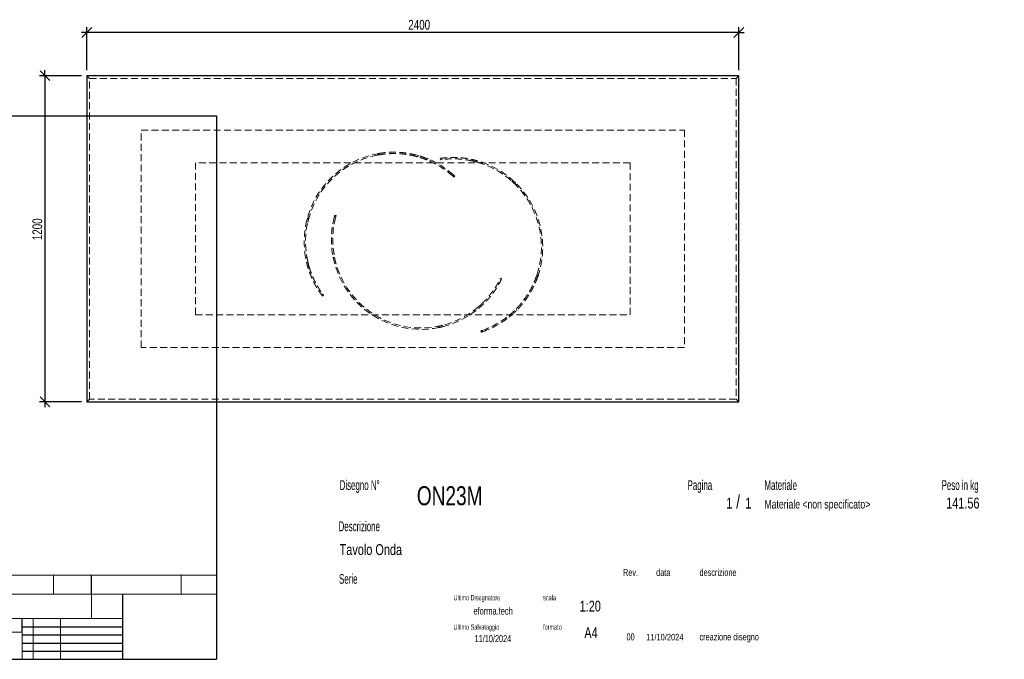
# Model space of a CAD drawing. Header units: millimetres. Extents: x 2 to 291, y 2 to 185.
# Tile 2 of 3: x 110 to 291, y 2 to 120. Entities that reach past the tile are written whole.
import ezdxf

# ---------------------------------------------------------------- set-up
doc = ezdxf.new("R2010")
doc.units = ezdxf.units.MM
doc.linetypes.add('HIDDEN', pattern=[1.905, 1.27, -0.635])
doc.layers.add('FORMAT', color=7, linetype='Continuous')
doc.styles.add('SLDTEXTSTYLE0', font='TXT', dxfattribs={"width": 0.605})
doc.styles.add('SLDTEXTSTYLE1', font='TXT', dxfattribs={"width": 0.75})
doc.dimstyles.new('SLDDIMSTYLE0', dxfattribs={"dimtxt": 1.8, "dimasz": 1.8, "dimexe": 0, "dimexo": 0.0625, "dimgap": 0.45, "dimtad": 1, "dimlfac": 20, "dimrnd": 1e-09, "dimzin": 12, "dimdsep": 46, "dimtxsty": 'SLDTEXTSTYLE1', "dimblk1": 'OBLIQUE', "dimblk2": 'OBLIQUE', "dimsah": 1, "dimcen": 0.09, "dimadec": 0, "dimazin": 3, "dimtfac": 1, "dimtmove": 0, "dimatfit": 0, "dimldrblk": 'OBLIQUE', "dimfxl": 0, "dimfrac": 2, "dimtolj": 1, "dimtzin": 12, "dimarcsym": 0})

# ---------------------------------------------------------------- blocks, each defined once
blk = doc.blocks.new('_Oblique')
at = {"color": 0, "linetype": 'ByBlock', "lineweight": -2}
blk.add_line((-0.5, -0.5), (0.5, 0.5), dxfattribs=at)
blk = doc.blocks.new('_D_1')
at = {"layer": 'FORMAT', "color": 7}
for p, q in [((122.13, 117.85), (121.13, 117.85)), ((122.13, 110.89), (122.13, 118.85)), ((242.13, 117.85), (122.13, 117.85)), ((242.13, 110.89), (242.13, 118.85)), ((242.13, 117.85), (243.13, 117.85))]:
    blk.add_line(p, q, dxfattribs=at)
at = {"layer": 'FORMAT', "color": 7, "xscale": 1.8, "yscale": 1.8}
blk.add_blockref('_Oblique', (122.13, 117.85, 17.11), dxfattribs=at)
at = {"layer": 'FORMAT', "color": 7, "xscale": 1.8, "yscale": 1.8, "rotation": 180.0000000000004}
blk.add_blockref('_Oblique', (242.13, 117.85, 17.11), dxfattribs=at)
at = {"layer": 'FORMAT', "color": 7, "insert": (181.29, 120.17), "char_height": 1.8, "attachment_point": 1, "style": 'SLDTEXTSTYLE1'}
blk.add_mtext('2400', dxfattribs=at)
blk = doc.blocks.new('_D_2')
at = {"layer": 'FORMAT', "color": 7}
for p, q in [((114.42, 109.89), (114.42, 110.89)), ((121.13, 109.89), (113.42, 109.89)), ((114.42, 109.89), (114.42, 49.89)), ((121.13, 49.89), (113.42, 49.89)), ((114.42, 49.89), (114.42, 48.89))]:
    blk.add_line(p, q, dxfattribs=at)
at = {"layer": 'FORMAT', "color": 7, "xscale": 1.8, "yscale": 1.8}
for p, rotation in [((114.42, 109.89, 17.11), 270.0000000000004), ((114.42, 49.89, 17.11), 90.0000000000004)]:
    blk.add_blockref('_Oblique', p, dxfattribs=dict(at, rotation=rotation))
at = {"layer": 'FORMAT', "color": 7, "insert": (112.1, 79.62), "char_height": 1.8, "attachment_point": 1, "rotation": 90, "style": 'SLDTEXTSTYLE1'}
blk.add_mtext('1200', dxfattribs=at)

msp = doc.modelspace()

# ---------------------------------------------------------------- linework, layer by layer
at = {"color": 7, "linetype": 'Continuous', "lineweight": 25}
for p, q in [((242.13351, 109.89291), (122.13351, 109.89291)), ((122.13351, 109.89291), (122.13351, 49.89291)), ((242.13351, 49.89291), (242.13351, 109.89291)), ((122.13351, 49.89291), (242.13351, 49.89291))]:
    msp.add_line(p, q, dxfattribs=at)
at = {"color": 7, "linetype": 'HIDDEN', "lineweight": 18}
for p, q in [((122.63351, 109.39291), (122.13351, 109.89291)), ((122.63351, 50.39291), (122.63351, 109.39291)), ((122.63351, 109.39291), (241.63351, 109.39291)), ((242.13351, 109.89291), (241.63351, 109.39291)), ((241.63351, 109.39291), (241.63351, 50.39291)), ((132.13351, 99.89291), (232.13351, 99.89291)), ((132.13351, 59.89291), (132.13351, 99.89291)), ((232.13351, 99.89291), (232.13351, 59.89291)), ((175.57625, 95.27772), (175.85842, 95.58287)), ((175.57625, 95.27772), (175.83145, 95.3245)), ((182.86602, 95.00702), (182.91421, 94.99394)), ((183.10515, 95.20042), (182.91421, 94.99394)), ((182.91421, 94.99394), (182.99819, 94.96921)), ((183.10515, 95.20042), (183.06871, 95.21064)), ((183.20249, 95.17077), (183.10515, 95.20042)), ((184.76682, 94.63562), (184.58489, 94.43887)), ((187.18772, 94.4327), (187.15163, 94.68008)), ((187.50115, 94.47531), (187.46506, 94.72274)), ((193.14369, 94.45311), (193.18237, 94.18794)), ((142.13351, 93.89291), (142.13351, 65.89291)), ((222.13351, 93.89291), (142.13351, 93.89291)), ((194.91893, 93.94876), (194.70149, 94.02097)), ((194.80172, 93.72389), (194.8984, 93.69087)), ((194.83336, 93.97858), (194.87395, 93.70029)), ((222.13351, 65.89291), (222.13351, 93.89291)), ((189.43062, 91.4622), (189.45165, 91.44339)), ((189.43178, 91.46121), (189.60154, 91.64479)), ((189.62059, 91.62771), (189.59362, 91.65162)), ((189.83583, 91.43227), (189.6661, 91.24872)), ((201.02484, 90.19348), (200.62156, 90.57018)), ((201.08483, 89.78222), (201.02484, 90.19348)), ((162.71092, 83.6447), (162.61048, 83.23662)), ((163.04179, 83.89621), (162.71092, 83.6447)), ((167.6803, 83.93007), (167.67136, 83.89576)), ((167.9143, 83.83727), (167.6737, 83.90535)), ((167.75691, 84.21053), (167.99746, 84.14246)), ((167.91394, 83.83578), (167.92118, 83.86305)), ((162.37776, 76.49244), (162.4255, 76.23702)), ((162.3945, 76.39479), (162.61839, 76.56498)), ((162.6357, 76.47466), (162.61368, 76.59906)), ((167.72035, 76.42638), (167.44975, 76.50296)), ((162.79684, 74.68649), (163.01018, 74.84866)), ((198.26369, 72.6454), (198.48877, 72.53659)), ((204.97976, 73.30554), (204.8972, 73.05957)), ((204.97976, 73.30554), (205.11026, 72.91095)), ((198.12325, 72.36197), (198.34837, 72.25314)), ((165.5078, 69.73781), (165.30873, 69.58649)), ((165.69676, 69.48414), (165.49773, 69.33285)), ((194.94144, 67.70205), (194.70017, 67.81869)), ((201.21539, 67.05706), (201.18062, 67.02121)), ((142.13351, 65.89291), (222.13351, 65.89291)), ((193.40804, 66.73794), (193.32649, 66.67639)), ((193.6012, 66.56895), (193.348, 66.69135)), ((193.53278, 66.51807), (193.71024, 66.65437)), ((200.27492, 66.15968), (199.84448, 65.79429)), ((199.97058, 65.57333), (199.88644, 65.82776)), ((201.18062, 67.02121), (201.11525, 66.95654)), ((201.26892, 66.7542), (201.18062, 67.02121)), ((201.19587, 66.68337), (201.26892, 66.7542)), ((201.26892, 66.7542), (201.2955, 66.78115)), ((186.62155, 63.74499), (186.99573, 63.5641)), ((194.71438, 62.68739), (194.63588, 62.92474)), ((194.93665, 63.02752), (194.91002, 63.01822)), ((194.93522, 63.02698), (195.01374, 62.78958)), ((194.96637, 62.77312), (195.02892, 62.7952)), ((232.13351, 59.89291), (132.13351, 59.89291)), ((122.63351, 50.39291), (122.13351, 49.89291)), ((241.63351, 50.39291), (122.63351, 50.39291)), ((242.13351, 49.89291), (241.63351, 50.39291))]:
    msp.add_line(p, q, dxfattribs=at)
for centre, radius, start, end in [((178.63351, 79.31791), 16.5, 99.6824244, 190.2043082), ((178.63351, 79.31791), 16.25, 100.8441931, 189.7535737), ((178.63351, 79.31791), 16.5, 96.8661786, 99.6824244), ((178.63351, 79.31791), 16.25, 48.3553208, 68.5161611), ((178.63351, 79.31791), 16.5, 48.3384199, 68.1784976), ((189.53351, 78.35291), 16.5, 340.7424244, 71.2643082), ((189.53351, 78.35291), 16.25, 341.9041931, 70.8135737), ((183.63351, 79.71791), 16.5, 165.2984199, 191.2356918), ((183.63351, 79.71791), 16.25, 165.3153208, 191.6864263), ((183.63351, 79.71791), 16.5, 191.2356918, 307.1643082), ((183.63351, 79.71791), 16.25, 191.6864263, 306.7135737), ((189.53351, 78.35291), 16.5, 337.9261786, 340.7424244), ((189.53351, 78.35291), 16.25, 289.4153208, 309.5761611), ((189.53351, 78.35291), 16.5, 289.3984199, 309.2384976)]:
    msp.add_arc(centre, radius, start, end, dxfattribs=at)
for points, knots in [([(184.58489, 94.43887), (184.51643, 94.46581), (184.43751, 94.49635), (184.25911, 94.56337), (184.15962, 94.59986), (183.9398, 94.67757), (183.81947, 94.71879), (183.65549, 94.77246), (183.62201, 94.78331), (183.55368, 94.80518), (183.51884, 94.81621), (183.41283, 94.84936), (183.34001, 94.8716), (183.11519, 94.93845), (182.95685, 94.98318), (182.62349, 95.07139), (182.44847, 95.11487), (182.17339, 95.17794), (182.0796, 95.1986), (181.93575, 95.22891), (181.88721, 95.23891), (181.78951, 95.25857), (181.74032, 95.26823), (181.49274, 95.31565), (181.28942, 95.35078), (180.66466, 95.44597), (180.22844, 95.49585), (179.54715, 95.5438), (179.31854, 95.55509), (178.85893, 95.56797), (178.62789, 95.56956), (177.93157, 95.55938), (177.46311, 95.53263), (176.87358, 95.47276), (176.75547, 95.45946), (176.5189, 95.43017), (176.40056, 95.4142), (176.04637, 95.36241), (175.81094, 95.32268), (175.57625, 95.27772)], [0, 0, 0, 0, 0.0625, 0.0625, 0.125, 0.125, 0.1875, 0.1875, 0.203125, 0.203125, 0.21875, 0.21875, 0.25, 0.25, 0.3125, 0.3125, 0.375, 0.375, 0.40625, 0.40625, 0.421875, 0.421875, 0.4375, 0.4375, 0.5, 0.5, 0.625, 0.625, 0.6875, 0.6875, 0.75, 0.75, 0.875, 0.875, 0.90625, 0.90625, 0.9375, 0.9375, 1, 1, 1, 1]), ([(175.85842, 95.58287), (176.32602, 95.66265), (176.79265, 95.72153), (177.72261, 95.79935), (178.18595, 95.81827), (178.87722, 95.81772), (179.10702, 95.8127), (179.39332, 95.8005), (179.45053, 95.79776), (179.56486, 95.7917), (179.62204, 95.78837), (179.79284, 95.77752), (179.90569, 95.76917), (180.46464, 95.72212), (180.89505, 95.66751), (181.51282, 95.56608), (181.71409, 95.52902), (181.95945, 95.4793), (182.00827, 95.46917), (182.10478, 95.44871), (182.15251, 95.43836), (182.29415, 95.407), (182.38649, 95.38569), (182.65733, 95.32082), (182.82963, 95.27634), (183.15783, 95.18641), (183.31372, 95.14097), (183.53509, 95.07324), (183.60679, 95.05073), (183.71119, 95.01722), (183.74546, 95.00609), (183.81294, 94.98394), (183.84617, 94.97291), (184.00878, 94.9184), (184.12803, 94.87662), (184.3458, 94.79799), (184.44431, 94.76114), (184.62094, 94.69352), (184.69906, 94.66276), (184.76682, 94.63562)], [0, 0, 0, 0, 0.125, 0.125, 0.25, 0.25, 0.3125, 0.3125, 0.328125, 0.328125, 0.34375, 0.34375, 0.375, 0.375, 0.5, 0.5, 0.5625, 0.5625, 0.578125, 0.578125, 0.59375, 0.59375, 0.625, 0.625, 0.6875, 0.6875, 0.75, 0.75, 0.78125, 0.78125, 0.796875, 0.796875, 0.8125, 0.8125, 0.875, 0.875, 0.9375, 0.9375, 1, 1, 1, 1]), ([(183.51879, 94.81574), (183.71603, 94.75141), (184.09915, 94.62648), (184.46894, 94.48247), (184.64835, 94.4126)], [0, 0, 0, 0, 0.514826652, 1, 1, 1, 1]), ([(184.93035, 94.56681), (184.76022, 94.63631), (184.38594, 94.78921), (183.99546, 94.92131), (183.78248, 94.99336)], [0, 0, 0, 0, 0.454551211, 1, 1, 1, 1]), ([(187.15163, 94.68008), (187.15163, 94.68008), (187.16429, 94.68194), (187.21409, 94.68909), (187.25122, 94.69438), (187.3499, 94.70786), (187.41145, 94.71605), (187.50409, 94.72764), (187.52341, 94.73002), (187.56364, 94.73491), (187.58457, 94.73741), (187.6494, 94.74504), (187.69545, 94.75028), (187.84196, 94.76626), (187.95074, 94.77726), (188.19034, 94.79859), (188.32115, 94.80892), (188.53425, 94.82277), (188.6081, 94.82711), (188.7232, 94.83304), (188.76233, 94.83492), (188.84185, 94.83845), (188.88216, 94.8401), (189.08642, 94.84766), (189.25848, 94.8516), (189.61942, 94.85367), (189.80829, 94.8518), (190.2028, 94.84051), (190.40843, 94.83109), (190.6762, 94.81338), (190.73018, 94.80954), (190.83857, 94.8013), (190.89305, 94.79689), (191.0573, 94.78276), (191.16789, 94.77214), (191.50283, 94.7365), (191.73033, 94.70768), (192.19326, 94.6388), (192.42869, 94.59875), (192.78756, 94.52931), (192.90838, 94.50454), (193.14949, 94.45228), (193.27002, 94.42474), (193.63149, 94.33784), (193.87229, 94.2742), (194.35332, 94.13524), (194.59353, 94.05992), (194.83336, 93.97858)], [0, 0, 0, 0, 0.0625, 0.0625, 0.125, 0.125, 0.1875, 0.1875, 0.203125, 0.203125, 0.21875, 0.21875, 0.25, 0.25, 0.3125, 0.3125, 0.375, 0.375, 0.40625, 0.40625, 0.421875, 0.421875, 0.4375, 0.4375, 0.5, 0.5, 0.5625, 0.5625, 0.625, 0.625, 0.640625, 0.640625, 0.65625, 0.65625, 0.6875, 0.6875, 0.75, 0.75, 0.8125, 0.8125, 0.84375, 0.84375, 0.875, 0.875, 0.9375, 0.9375, 1, 1, 1, 1]), ([(194.87395, 93.70029), (194.6347, 93.78354), (194.39529, 93.86058), (193.91639, 94.00267), (193.6769, 94.06773), (193.19813, 94.18622), (192.95884, 94.23966), (192.66007, 94.2994), (192.60033, 94.311), (192.4809, 94.33349), (192.42121, 94.34438), (192.24331, 94.37583), (192.1259, 94.39522), (191.77724, 94.44898), (191.54957, 94.47892), (191.10411, 94.52838), (190.88631, 94.5479), (190.56743, 94.57033), (190.46244, 94.57666), (190.30699, 94.58457), (190.25544, 94.58694), (190.15346, 94.59116), (190.10305, 94.593), (189.85391, 94.60097), (189.66381, 94.60339), (189.30169, 94.60226), (189.12968, 94.59871), (188.88533, 94.59018), (188.80616, 94.5868), (188.69089, 94.58109), (188.65304, 94.57908), (188.57852, 94.57486), (188.54184, 94.57266), (188.36238, 94.56129), (188.23062, 94.55104), (187.98984, 94.52987), (187.88083, 94.51895), (187.68543, 94.49777), (187.59904, 94.48753), (187.50555, 94.47588), (187.4876, 94.47361), (187.45333, 94.46922), (187.43699, 94.4671), (187.39033, 94.46099), (187.36236, 94.45723), (187.28778, 94.44706), (187.25043, 94.44174), (187.2004, 94.43457), (187.18772, 94.4327), (187.18772, 94.4327)], [0, 0, 0, 0, 0.0625, 0.0625, 0.125, 0.125, 0.1875, 0.1875, 0.203125, 0.203125, 0.21875, 0.21875, 0.25, 0.25, 0.3125, 0.3125, 0.375, 0.375, 0.40625, 0.40625, 0.421875, 0.421875, 0.4375, 0.4375, 0.5, 0.5, 0.5625, 0.5625, 0.59375, 0.59375, 0.609375, 0.609375, 0.625, 0.625, 0.6875, 0.6875, 0.75, 0.75, 0.8125, 0.8125, 0.828125, 0.828125, 0.84375, 0.84375, 0.875, 0.875, 0.9375, 0.9375, 1, 1, 1, 1]), ([(193.33793, 94.40829), (193.33591, 94.40878), (193.25774, 94.42787), (193.19997, 94.44066), (193.14369, 94.45311)], [0, 0, 0, 0, 0.025838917, 1, 1, 1, 1]), ([(193.18237, 94.18794), (193.24556, 94.17308), (193.37194, 94.14335), (193.5416, 94.10196), (193.65424, 94.07146), (193.67231, 94.06657)], [0, 0, 0, 0, 0.456394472, 0.912786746, 1, 1, 1, 1]), ([(189.6661, 91.24872), (189.6661, 91.24872), (189.64648, 91.26695), (189.56872, 91.33815), (189.51058, 91.39113), (189.43178, 91.46121)], [0, 0, 0, 0, 0.5, 0.5, 1, 1, 1, 1]), ([(189.60154, 91.64479), (189.68033, 91.5747), (189.73846, 91.52171), (189.81621, 91.4505), (189.83583, 91.43227), (189.83583, 91.43227)], [0, 0, 0, 0, 0.5, 0.5, 1, 1, 1, 1]), ([(200.35597, 90.47454), (200.47943, 90.36265), (200.72764, 90.13767), (200.96535, 89.90112), (201.08483, 89.78222)], [0, 0, 0, 0, 0.497353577, 1, 1, 1, 1]), ([(162.78862, 82.92336), (162.8268, 83.08554), (162.90357, 83.41163), (162.99556, 83.73411), (163.04179, 83.89621)], [0, 0, 0, 0, 0.497353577, 1, 1, 1, 1]), ([(167.6737, 83.90535), (167.70047, 84.00735), (167.72134, 84.08319), (167.74956, 84.18478), (167.75691, 84.21053), (167.75691, 84.21053)], [0, 0, 0, 0, 0.5, 0.5, 1, 1, 1, 1]), ([(167.99746, 84.14246), (167.99746, 84.14246), (167.99011, 84.11671), (167.9619, 84.01512), (167.94104, 83.93928), (167.9143, 83.83727)], [0, 0, 0, 0, 0.5, 0.5, 1, 1, 1, 1]), ([(165.49773, 69.33285), (165.49773, 69.33285), (165.48997, 69.34303), (165.45962, 69.38315), (165.43703, 69.41309), (165.37748, 69.49292), (165.34053, 69.54282), (165.28556, 69.61829), (165.27412, 69.63404), (165.25038, 69.66688), (165.23806, 69.68398), (165.20002, 69.73703), (165.17314, 69.77479), (165.08826, 69.89527), (165.026, 69.98515), (164.8914, 70.18451), (164.81905, 70.29399), (164.70381, 70.47377), (164.66428, 70.5363), (164.6034, 70.63416), (164.58282, 70.66749), (164.54125, 70.73537), (164.5203, 70.76985), (164.41485, 70.94495), (164.32813, 71.09362), (164.15167, 71.40848), (164.06191, 71.57467), (163.8809, 71.92538), (163.78963, 72.10989), (163.67556, 72.3528), (163.6528, 72.40189), (163.60756, 72.50073), (163.58506, 72.55054), (163.51795, 72.70112), (163.47372, 72.80304), (163.34284, 73.1134), (163.25797, 73.32644), (163.09424, 73.76489), (163.01537, 73.9903), (162.90249, 74.33796), (162.86569, 74.45568), (162.79476, 74.69197), (162.76054, 74.81078), (162.66168, 75.16916), (162.60084, 75.41069), (162.48968, 75.89888), (162.43936, 76.14555), (162.3945, 76.39479)], [0, 0, 0, 0, 0.0625, 0.0625, 0.125, 0.125, 0.1875, 0.1875, 0.203125, 0.203125, 0.21875, 0.21875, 0.25, 0.25, 0.3125, 0.3125, 0.375, 0.375, 0.40625, 0.40625, 0.421875, 0.421875, 0.4375, 0.4375, 0.5, 0.5, 0.5625, 0.5625, 0.625, 0.625, 0.640625, 0.640625, 0.65625, 0.65625, 0.6875, 0.6875, 0.75, 0.75, 0.8125, 0.8125, 0.84375, 0.84375, 0.875, 0.875, 0.9375, 0.9375, 1, 1, 1, 1]), ([(162.61839, 76.56498), (162.66131, 76.31531), (162.70974, 76.06852), (162.81712, 75.58067), (162.87608, 75.33961), (163.00406, 74.86328), (163.07308, 74.62801), (163.16537, 74.33764), (163.18413, 74.27975), (163.22224, 74.16435), (163.24159, 74.10684), (163.30016, 73.93594), (163.34, 73.82381), (163.46167, 73.49267), (163.54564, 73.27895), (163.71791, 72.86518), (163.80622, 72.66513), (163.94089, 72.37522), (163.98615, 72.28027), (164.05445, 72.14041), (164.07733, 72.09414), (164.12298, 72.00286), (164.14576, 71.95786), (164.25935, 71.73597), (164.34922, 71.56843), (164.52543, 71.25208), (164.61178, 71.10327), (164.73748, 70.89356), (164.77874, 70.82591), (164.83952, 70.7278), (164.8596, 70.69565), (164.89934, 70.63247), (164.91902, 70.60144), (165.01581, 70.4499), (165.08854, 70.33954), (165.22358, 70.13908), (165.28589, 70.04897), (165.39897, 69.88821), (165.44974, 69.81756), (165.50517, 69.74139), (165.51585, 69.72678), (165.53627, 69.69891), (165.54603, 69.68563), (165.57396, 69.64776), (165.59078, 69.6251), (165.63577, 69.56475), (165.65849, 69.53464), (165.68899, 69.49434), (165.69676, 69.48414), (165.69676, 69.48414)], [0, 0, 0, 0, 0.0625, 0.0625, 0.125, 0.125, 0.1875, 0.1875, 0.203125, 0.203125, 0.21875, 0.21875, 0.25, 0.25, 0.3125, 0.3125, 0.375, 0.375, 0.40625, 0.40625, 0.421875, 0.421875, 0.4375, 0.4375, 0.5, 0.5, 0.5625, 0.5625, 0.59375, 0.59375, 0.609375, 0.609375, 0.625, 0.625, 0.6875, 0.6875, 0.75, 0.75, 0.8125, 0.8125, 0.828125, 0.828125, 0.84375, 0.84375, 0.875, 0.875, 0.9375, 0.9375, 1, 1, 1, 1]), ([(162.61355, 75.36712), (162.61453, 75.36299), (162.63922, 75.25888), (162.68416, 75.08973), (162.74625, 74.86062), (162.77999, 74.74447), (162.79684, 74.68649)], [0, 0, 0, 0, 0.013581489, 0.342730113, 0.671882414, 1, 1, 1, 1]), ([(163.01018, 74.84866), (162.99233, 74.9121), (162.95656, 75.03923), (162.90989, 75.21056), (162.88193, 75.32479), (162.87768, 75.34215)], [0, 0, 0, 0, 0.457966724, 0.917591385, 1, 1, 1, 1]), ([(193.348, 66.69135), (193.55108, 66.84279), (193.74909, 66.99785), (194.13524, 67.31474), (194.32338, 67.47658), (194.68992, 67.80661), (194.86832, 67.97479), (195.0853, 68.1887), (195.12839, 68.23166), (195.21397, 68.31795), (195.25645, 68.36127), (195.38223, 68.49095), (195.46411, 68.5773), (195.7041, 68.83588), (195.85653, 69.00761), (196.14723, 69.34875), (196.2855, 69.51816), (196.48285, 69.76963), (196.54696, 69.85302), (196.64066, 69.97731), (196.67152, 70.01867), (196.73219, 70.10075), (196.76197, 70.14146), (196.90825, 70.34329), (197.01684, 70.49935), (197.21892, 70.79984), (197.31241, 70.94427), (197.44234, 71.15139), (197.48393, 71.21884), (197.54383, 71.31749), (197.56338, 71.34996), (197.60167, 71.41403), (197.62041, 71.44564), (197.7116, 71.60061), (197.77699, 71.71547), (197.89445, 71.92671), (197.94652, 72.02311), (198.03853, 72.19678), (198.07848, 72.27406), (198.12125, 72.35801), (198.12944, 72.37415), (198.14502, 72.40498), (198.15242, 72.4197), (198.17352, 72.46177), (198.18609, 72.48703), (198.21948, 72.5545), (198.23601, 72.5884), (198.25812, 72.63385), (198.26369, 72.6454), (198.26369, 72.6454)], [0, 0, 0, 0, 0.0625, 0.0625, 0.125, 0.125, 0.1875, 0.1875, 0.203125, 0.203125, 0.21875, 0.21875, 0.25, 0.25, 0.3125, 0.3125, 0.375, 0.375, 0.40625, 0.40625, 0.421875, 0.421875, 0.4375, 0.4375, 0.5, 0.5, 0.5625, 0.5625, 0.59375, 0.59375, 0.609375, 0.609375, 0.625, 0.625, 0.6875, 0.6875, 0.75, 0.75, 0.8125, 0.8125, 0.828125, 0.828125, 0.84375, 0.84375, 0.875, 0.875, 0.9375, 0.9375, 1, 1, 1, 1]), ([(198.48877, 72.53659), (198.48877, 72.53659), (198.48321, 72.52506), (198.46121, 72.47982), (198.44477, 72.44611), (198.4006, 72.35684), (198.37288, 72.30128), (198.33054, 72.21807), (198.32168, 72.20074), (198.30318, 72.16468), (198.29352, 72.14595), (198.26348, 72.08799), (198.24201, 72.04692), (198.17311, 71.91664), (198.12122, 71.8204), (198.00455, 71.61004), (197.93977, 71.49592), (197.83177, 71.3117), (197.79396, 71.24811), (197.73434, 71.14948), (197.71396, 71.11602), (197.6723, 71.0482), (197.65106, 71.0139), (197.54281, 70.84052), (197.44961, 70.69583), (197.24897, 70.39579), (197.14153, 70.24044), (196.911, 69.9201), (196.78792, 69.7551), (196.62313, 69.5433), (196.58969, 69.50076), (196.5221, 69.41562), (196.48791, 69.37299), (196.38412, 69.2449), (196.31333, 69.15927), (196.09603, 68.9019), (195.94462, 68.72968), (195.62805, 68.38496), (195.46289, 68.21247), (195.20419, 67.95423), (195.11595, 67.86807), (194.9375, 67.69771), (194.84712, 67.61335), (194.5725, 67.36275), (194.3848, 67.19903), (194.00006, 66.87862), (193.80301, 66.72193), (193.6012, 66.56895)], [0, 0, 0, 0, 0.0625, 0.0625, 0.125, 0.125, 0.1875, 0.1875, 0.203125, 0.203125, 0.21875, 0.21875, 0.25, 0.25, 0.3125, 0.3125, 0.375, 0.375, 0.40625, 0.40625, 0.421875, 0.421875, 0.4375, 0.4375, 0.5, 0.5, 0.5625, 0.5625, 0.625, 0.625, 0.640625, 0.640625, 0.65625, 0.65625, 0.6875, 0.6875, 0.75, 0.75, 0.8125, 0.8125, 0.84375, 0.84375, 0.875, 0.875, 0.9375, 0.9375, 1, 1, 1, 1]), ([(199.88644, 65.82776), (199.94314, 65.87463), (200.00805, 65.92892), (200.15303, 66.05261), (200.23311, 66.12202), (200.40748, 66.27678), (200.50178, 66.36214), (200.6281, 66.47967), (200.65379, 66.50372), (200.70599, 66.55294), (200.73251, 66.57809), (200.81282, 66.65482), (200.86752, 66.70779), (201.03481, 66.87219), (201.15057, 66.98911), (201.38907, 67.23815), (201.51181, 67.37028), (201.70012, 67.58049), (201.76359, 67.65257), (201.85972, 67.76379), (201.89196, 67.80143), (201.95644, 67.87743), (201.9887, 67.9158), (202.15, 68.10951), (202.27912, 68.27044), (202.66475, 68.77113), (202.91949, 69.12873), (203.29111, 69.70174), (203.41162, 69.89635), (203.64529, 70.29233), (203.75849, 70.49375), (204.08651, 71.10805), (204.2898, 71.53095), (204.52267, 72.07584), (204.56818, 72.18563), (204.65703, 72.40684), (204.70031, 72.51812), (204.82638, 72.85315), (204.90553, 73.0784), (204.97976, 73.30554)], [0, 0, 0, 0, 0.0625, 0.0625, 0.125, 0.125, 0.1875, 0.1875, 0.203125, 0.203125, 0.21875, 0.21875, 0.25, 0.25, 0.3125, 0.3125, 0.375, 0.375, 0.40625, 0.40625, 0.421875, 0.421875, 0.4375, 0.4375, 0.5, 0.5, 0.625, 0.625, 0.6875, 0.6875, 0.75, 0.75, 0.875, 0.875, 0.90625, 0.90625, 0.9375, 0.9375, 1, 1, 1, 1]), ([(205.11026, 72.91095), (204.95381, 72.46314), (204.77954, 72.02628), (204.39764, 71.17479), (204.18999, 70.76015), (203.855, 70.15547), (203.73942, 69.95679), (203.5902, 69.71215), (203.56012, 69.66341), (203.49949, 69.5663), (203.46891, 69.51787), (203.37676, 69.37364), (203.31485, 69.27893), (203.0032, 68.81253), (202.74714, 68.4623), (202.35944, 67.97076), (202.22961, 67.81255), (202.06737, 67.62189), (202.03489, 67.58407), (201.97027, 67.50951), (201.93812, 67.47275), (201.84215, 67.36397), (201.77881, 67.29347), (201.59099, 67.08785), (201.46868, 66.95858), (201.23117, 66.71488), (201.11597, 66.60045), (200.94958, 66.4395), (200.89518, 66.38764), (200.81534, 66.31249), (200.78902, 66.28789), (200.73699, 66.23955), (200.71125, 66.2158), (200.58485, 66.09989), (200.49059, 66.01574), (200.31641, 65.86321), (200.23648, 65.79483), (200.09184, 65.67298), (200.02712, 65.61951), (199.97058, 65.57333)], [0, 0, 0, 0, 0.125, 0.125, 0.25, 0.25, 0.3125, 0.3125, 0.328125, 0.328125, 0.34375, 0.34375, 0.375, 0.375, 0.5, 0.5, 0.5625, 0.5625, 0.578125, 0.578125, 0.59375, 0.59375, 0.625, 0.625, 0.6875, 0.6875, 0.75, 0.75, 0.78125, 0.78125, 0.796875, 0.796875, 0.8125, 0.8125, 0.875, 0.875, 0.9375, 0.9375, 1, 1, 1, 1]), ([(194.70017, 67.81869), (194.65244, 67.77469), (194.55697, 67.68671), (194.42758, 67.56943), (194.33917, 67.49325), (194.32499, 67.48103)], [0, 0, 0, 0, 0.4563944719, 0.9127867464, 1, 1, 1, 1]), ([(194.79542, 67.56634), (194.79696, 67.56774), (194.85659, 67.62176), (194.89957, 67.66243), (194.94144, 67.70205)], [0, 0, 0, 0, 0.025838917, 1, 1, 1, 1]), ([(199.83123, 65.46353), (199.97438, 65.57878), (200.2893, 65.83233), (200.59384, 66.11013), (200.75996, 66.26165)], [0, 0, 0, 0, 0.454551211, 1, 1, 1, 1]), ([(187.60345, 63.96039), (187.44159, 63.9209), (187.11613, 63.84149), (186.78699, 63.77727), (186.62155, 63.74499)], [0, 0, 0, 0, 0.497353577, 1, 1, 1, 1]), ([(186.99573, 63.5641), (187.20052, 63.60739), (187.44251, 63.65853), (187.68066, 63.7232), (187.71726, 63.73314)], [0, 0, 0, 0, 0.846318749, 1, 1, 1, 1]), ([(194.63588, 62.92474), (194.63588, 62.92474), (194.66133, 62.93309), (194.76127, 62.96669), (194.83577, 62.99193), (194.93522, 63.02698)], [0, 0, 0, 0, 0.5, 0.5, 1, 1, 1, 1]), ([(195.01374, 62.78958), (194.91427, 62.75456), (194.83977, 62.72932), (194.73983, 62.69574), (194.71438, 62.68739), (194.71438, 62.68739)], [0, 0, 0, 0, 0.5, 0.5, 1, 1, 1, 1])]:
    msp.add_open_spline(points, degree=3, knots=knots, dxfattribs=at)
at = {"layer": 'FORMAT', "color": 251, "true_color": 0x484848}
for p, q in [((2.5, 102.5), (146, 102.5)), ((146, 102.5), (146, 2.5)), ((2.5, 2.5), (146, 2.5))]:
    msp.add_line(p, q, dxfattribs=at)
at = {"layer": 'FORMAT', "color": 251, "lineweight": 18, "true_color": 0x484848}
for p, q in [((146, 18), (84, 18)), ((116, 18), (116, 14.5)), ((139.5, 18), (139.5, 14.5)), ((84, 14.5), (146, 14.5)), ((84, 10), (123, 10)), ((112.25, 10), (112.25, 2.5)), ((117.25, 10), (117.25, 2.5)), ((123, 10), (128.75, 10)), ((84, 7.5), (110.25, 7.5)), ((110.25, 7.5), (110.25, 2.5))]:
    msp.add_line(p, q, dxfattribs=at)
at = {"layer": 'FORMAT', "color": 7}
for p, q in [((123, 14.5), (123, 18)), ((128.75, 10), (128.75, 14.5)), ((110.25, 7.5), (110.25, 10)), ((128.75, 2.5), (128.75, 10)), ((110.25, 8.5), (128.75, 8.5)), ((110.25, 7), (128.75, 7)), ((110.25, 5.5), (128.75, 5.5)), ((110.25, 4), (128.75, 4)), ((110.25, 2.5), (128.75, 2.5))]:
    msp.add_line(p, q, dxfattribs=at)
at = {"layer": 'FORMAT', "color": 7, "lineweight": 18}
msp.add_line((123, 14.5), (123, 10), dxfattribs=at)

# ---------------------------------------------------------------- texts
at = {"color": 18, "linetype": 'Continuous', "lineweight": 0, "true_color": 0x060606, "insert": (280.29073, 32.24796), "char_height": 2, "attachment_point": 1, "style": 'SLDTEXTSTYLE1'}
msp.add_mtext('141.56', dxfattribs=at)
at = {"layer": 'FORMAT', "color": 18, "true_color": 0x060606}
for s, insert, char_height, attachment_point, style in [('Disegno N°', (168.65209, 35.46055), 1.8, 1, 'SLDTEXTSTYLE0'), ('Pagina', (232.68578, 35.4642), 1.8, 1, 'SLDTEXTSTYLE0'), ('Materiale', (246.84637, 35.4642), 1.8, 1, 'SLDTEXTSTYLE0'), ('Peso in kg', (279.45834, 35.4642), 1.8, 1, 'SLDTEXTSTYLE0'), ('ON23M', (182.85785, 34.35127), 3.5, 1, 'SLDTEXTSTYLE1'), ('/', (241.64155, 32.74597), 2.5, 1, 'SLDTEXTSTYLE1'), ('1', (239.82456, 32.24796), 2, 1, 'SLDTEXTSTYLE1'), ('1', (243.32047, 32.24796), 2, 1, 'SLDTEXTSTYLE1'), ('Materiale <non specificato>', (246.84637, 31.8349), 1.5875, 1, 'SLDTEXTSTYLE1'), ('Descrizione', (168.45959, 27.87301), 1.8, 1, 'SLDTEXTSTYLE0'), ('Tavolo Onda', (168.65209, 23.69153), 2, 1, 'SLDTEXTSTYLE1'), ('Serie', (168.54671, 18.20074), 1.8, 1, 'SLDTEXTSTYLE0'), ('Rev.', (220.80434, 19.14061), 1.3, 1, 'SLDTEXTSTYLE1'), ('data', (226.90583, 19.14061), 1.3, 1, 'SLDTEXTSTYLE1'), ('descrizione', (234.88928, 19.14061), 1.3, 1, 'SLDTEXTSTYLE1'), ('Ultimo Disegnatore', (189.61829, 14.3444), 1, 1, 'SLDTEXTSTYLE0'), ('scala', (206.10636, 14.3444), 1, 1, 'SLDTEXTSTYLE0'), ('1:20', (212.8317, 13.28812), 2, 1, 'SLDTEXTSTYLE1'), ('Ultimo Salvataggio', (189.61829, 8.93841), 1, 1, 'SLDTEXTSTYLE0'), ('formato', (206.10636, 8.93841), 1, 1, 'SLDTEXTSTYLE0'), ('A4', (213.69281, 8.39825), 2, 1, 'SLDTEXTSTYLE1'), ('00', (221.45534, 7.2775), 1.3, 1, 'SLDTEXTSTYLE1'), ('11/10/2024', (225.06555, 7.1779), 1.2, 1, 'SLDTEXTSTYLE1'), ('creazione disegno', (234.88928, 7.2775), 1.3, 1, 'SLDTEXTSTYLE1'), ('11/10/2024', (196.86819, 6.95548), 1.3, 2, 'SLDTEXTSTYLE1')]:
    msp.add_mtext(s, dxfattribs=dict(at, insert=insert, char_height=char_height, attachment_point=attachment_point, style=style))
at = {"layer": 'FORMAT', "color": 18, "true_color": 0x020202, "insert": (196.90354, 12.06285), "char_height": 1.3229167, "attachment_point": 2, "style": 'SLDTEXTSTYLE1'}
msp.add_mtext('eforma.tech', dxfattribs=at)

# ---------------------------------------------------------------- dimensions: what is measured, and where the dimension line sits
at = {"layer": 'FORMAT', "color": 7}
dim = msp.add_linear_dim(base=(122.13351, 117.852), p1=(242.13351, 109.89291), p2=(122.13351, 109.89291), dimstyle='SLDDIMSTYLE0', dxfattribs=at)
dim.commit()
dim.dimension.update_dxf_attribs({"geometry": '_D_1', "text_midpoint": (183.94705, 117.852), "dimtype": 160})
dim = msp.add_linear_dim(base=(114.4184, 49.89291), p1=(122.13351, 109.89291), p2=(122.13351, 49.89291), angle=90, dimstyle='SLDDIMSTYLE0', dxfattribs=at)
dim.commit()
dim.dimension.update_dxf_attribs({"geometry": '_D_2', "text_midpoint": (114.4184, 82.27835), "dimtype": 160})

doc.saveas('drawing.dxf')
